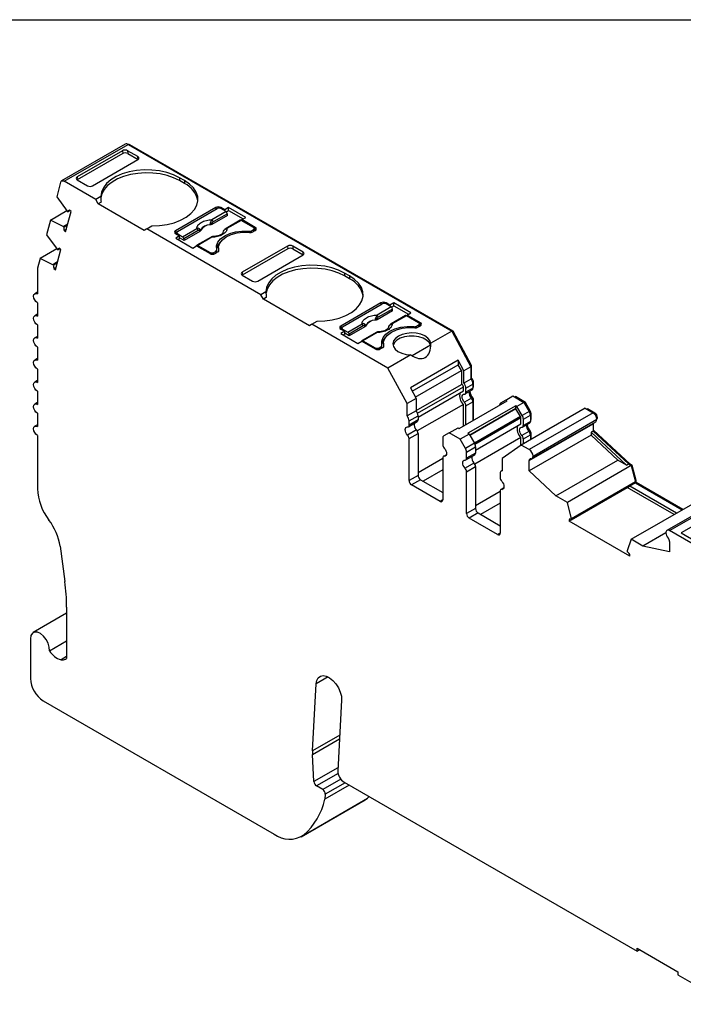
# Model space of a CAD drawing. Header units: millimetres. Extents: x 6 to 273, y 6 to 210.
# Tile 5 of 6: x 195 to 232, y 155 to 210. Entities that reach past the tile are written whole.
import ezdxf

# ---------------------------------------------------------------- set-up
doc = ezdxf.new("R2010")
doc.units = ezdxf.units.MM
doc.linetypes.add('SLD-Solid', pattern=[0])
doc.layers.add('TEXT', color=140, linetype='SLD-Solid', lineweight=25)

msp = doc.modelspace()

# ---------------------------------------------------------------- linework, layer by layer
for p, q in [((201.042, 202.659), (197.507, 200.618)), ((197.657, 200.603), (201.192, 202.644)), ((201.192, 202.644), (219.125, 192.291)), ((201.263, 202.603), (201.299, 202.624)), ((219.2, 192.289), (201.299, 202.624)), ((200.883, 202.292), (198.373, 200.843)), ((200.895, 202.135), (198.373, 200.679)), ((200.883, 202.292), (200.895, 202.135)), ((201.738, 201.962), (201.166, 202.292)), ((201.166, 202.292), (201.178, 202.136)), ((201.178, 202.136), (201.749, 201.806)), ((201.75, 201.806), (201.738, 201.962)), ((199.228, 200.35), (201.737, 201.798)), ((198.373, 200.843), (198.362, 200.686)), ((204.319, 200.635), (204.036, 200.798)), ((204.036, 200.798), (204.036, 200.635)), ((197.452, 200.54), (197.239, 199.744)), ((199.404, 199.594), (197.657, 200.603)), ((198.373, 200.679), (198.945, 200.349)), ((204.319, 200.472), (204.036, 200.635)), ((204.319, 200.635), (204.319, 200.472)), ((197.239, 199.744), (197.825, 198.949)), ((199.683, 199.755), (199.404, 199.594)), ((199.546, 199.349), (199.404, 199.594)), ((199.697, 199.437), (199.546, 199.349)), ((202.091, 197.88), (199.546, 199.349)), ((206.051, 199.145), (203.824, 197.859)), ((206.051, 199.145), (206.051, 199.043)), ((206.553, 199.019), (206.334, 199.145)), ((206.334, 199.145), (206.334, 199.084)), ((206.765, 199.141), (206.553, 199.019)), ((207.713, 198.594), (206.765, 199.141)), ((206.765, 198.978), (206.765, 199.141)), ((196.891, 198.445), (197.806, 198.974)), ((197.737, 197.801), (198.039, 198.928)), ((197.825, 198.949), (197.866, 198.912)), ((197.866, 198.912), (197.982, 198.979)), ((198.039, 198.928), (197.955, 199.002)), ((203.93, 197.819), (206.122, 199.084)), ((206.623, 198.917), (205.835, 198.463)), ((206.7, 198.709), (205.835, 198.21)), ((206.693, 198.802), (205.906, 198.348)), ((206.623, 198.917), (206.334, 199.084)), ((206.553, 198.957), (206.553, 199.019)), ((206.639, 198.905), (206.765, 198.978)), ((206.7, 198.709), (206.693, 198.802)), ((206.765, 198.978), (207.571, 198.512)), ((207.501, 198.472), (207.713, 198.594)), ((196.891, 198.445), (196.671, 197.626)), ((197.596, 198.095), (196.891, 198.445)), ((197.596, 198.095), (197.856, 198.246)), ((197.637, 198.059), (197.596, 198.095)), ((197.637, 198.059), (197.837, 198.174)), ((202.233, 197.961), (202.511, 198.122)), ((205.728, 198.193), (205.729, 198.178)), ((205.831, 198.275), (205.835, 198.21)), ((207.409, 198.439), (206.622, 197.985)), ((207.459, 198.434), (206.672, 197.98)), ((208.137, 198.043), (207.459, 198.434)), ((208.243, 198.043), (207.501, 198.472)), ((207.501, 198.41), (207.501, 198.472)), ((208.243, 197.88), (208.243, 198.043)), ((196.671, 197.626), (197.258, 196.832)), ((197.776, 197.947), (197.653, 197.876)), ((197.653, 197.876), (197.737, 197.801)), ((202.233, 197.961), (202.091, 197.88)), ((208.554, 194.312), (202.233, 197.961)), ((203.824, 197.859), (203.824, 197.696)), ((203.886, 197.732), (203.824, 197.696)), ((203.824, 197.696), (204.043, 197.57)), ((204.043, 197.57), (203.831, 197.447)), ((203.886, 197.757), (203.886, 197.66)), ((203.93, 197.696), (204.218, 197.529)), ((203.93, 197.635), (203.93, 197.696)), ((204.043, 197.406), (204.043, 197.57)), ((204.296, 197.322), (204.043, 197.467)), ((204.218, 197.529), (205.006, 197.984)), ((205.076, 197.869), (204.289, 197.414)), ((205.161, 197.821), (204.296, 197.322)), ((205.792, 197.506), (205.005, 197.051)), ((205.842, 197.501), (205.055, 197.046)), ((205.161, 197.821), (205.155, 197.884)), ((205.216, 197.882), (205.215, 197.897)), ((207.861, 197.827), (207.861, 197.771)), ((208.031, 197.859), (208.137, 197.921)), ((208.031, 197.772), (208.031, 197.859)), ((208.101, 197.798), (208.243, 197.88)), ((208.137, 197.921), (208.137, 197.819)), ((208.181, 197.844), (208.181, 197.982)), ((208.181, 197.916), (208.243, 197.88)), ((203.831, 197.447), (204.778, 196.9)), ((204.043, 197.406), (203.972, 197.365)), ((204.289, 197.414), (204.296, 197.322)), ((204.778, 196.9), (204.99, 197.023)), ((204.99, 197.023), (205.733, 196.594)), ((205.055, 197.046), (205.733, 196.655)), ((210.033, 197.009), (207.523, 195.561)), ((210.033, 197.009), (210.045, 196.853)), ((210.888, 196.68), (210.316, 197.01)), ((210.316, 197.01), (210.328, 196.854)), ((197.24, 196.856), (196.325, 196.328)), ((197.17, 195.684), (197.472, 196.811)), ((197.258, 196.832), (197.299, 196.795)), ((197.299, 196.795), (197.414, 196.862)), ((197.472, 196.811), (197.388, 196.885)), ((205.733, 196.655), (205.733, 196.594)), ((205.945, 196.655), (206.051, 196.716)), ((205.945, 196.568), (205.945, 196.655)), ((206.016, 196.594), (206.157, 196.676)), ((206.051, 196.716), (206.051, 196.614)), ((206.11, 196.648), (206.11, 196.798)), ((206.195, 196.91), (206.195, 196.747)), ((206.195, 196.747), (206.197, 196.708)), ((206.213, 196.739), (206.213, 196.775)), ((210.045, 196.853), (207.523, 195.397)), ((208.378, 195.068), (210.887, 196.516)), ((210.328, 196.854), (210.899, 196.524)), ((210.9, 196.524), (210.888, 196.68)), ((196.325, 196.328), (196.178, 195.78)), ((197.029, 195.978), (196.325, 196.328)), ((197.289, 196.128), (197.029, 195.978)), ((197.07, 195.942), (197.029, 195.978)), ((197.27, 196.057), (197.07, 195.942)), ((197.209, 195.83), (197.086, 195.759)), ((196.171, 195.721), (196.171, 194.357)), ((197.086, 195.759), (197.17, 195.684)), ((207.523, 195.561), (207.512, 195.404)), ((207.523, 195.397), (208.095, 195.067)), ((213.469, 195.353), (213.186, 195.516)), ((213.186, 195.516), (213.186, 195.353)), ((213.469, 195.19), (213.186, 195.353)), ((213.469, 195.353), (213.469, 195.19)), ((196.171, 194.458), (196.021, 194.371)), ((208.833, 194.473), (208.554, 194.312)), ((208.696, 194.067), (208.554, 194.312)), ((196.171, 193.867), (196.171, 193.132)), ((208.847, 194.155), (208.696, 194.067)), ((211.241, 192.598), (208.696, 194.067)), ((215.201, 193.863), (212.974, 192.577)), ((213.08, 192.536), (215.272, 193.802)), ((215.201, 193.863), (215.201, 193.761)), ((215.703, 193.737), (215.484, 193.863)), ((215.484, 193.863), (215.484, 193.802)), ((215.773, 193.635), (215.484, 193.802)), ((215.915, 193.859), (215.703, 193.737)), ((215.703, 193.675), (215.703, 193.737)), ((215.789, 193.623), (215.915, 193.696)), ((216.863, 193.312), (215.915, 193.859)), ((215.915, 193.696), (215.915, 193.859)), ((215.915, 193.696), (216.721, 193.23)), ((196.171, 193.233), (196.021, 193.147)), ((215.773, 193.635), (214.985, 193.181)), ((215.85, 193.427), (214.985, 192.928)), ((215.843, 193.52), (215.056, 193.065)), ((216.559, 193.157), (215.772, 192.703)), ((216.609, 193.152), (215.822, 192.698)), ((215.85, 193.427), (215.843, 193.52)), ((217.287, 192.761), (216.609, 193.152)), ((216.651, 193.19), (216.863, 193.312)), ((217.393, 192.761), (216.651, 193.19)), ((216.651, 193.128), (216.651, 193.19)), ((196.171, 192.642), (196.171, 191.907)), ((211.383, 192.679), (211.241, 192.598)), ((211.383, 192.679), (211.661, 192.84)), ((215.59, 190.25), (211.383, 192.679)), ((212.974, 192.577), (212.974, 192.414)), ((213.368, 192.247), (214.156, 192.702)), ((214.226, 192.586), (213.439, 192.132)), ((214.311, 192.539), (214.305, 192.602)), ((214.366, 192.6), (214.365, 192.615)), ((214.878, 192.911), (214.878, 192.896)), ((214.981, 192.993), (214.985, 192.928)), ((217.181, 192.577), (217.287, 192.638)), ((217.181, 192.49), (217.181, 192.577)), ((217.251, 192.516), (217.393, 192.598)), ((217.287, 192.638), (217.287, 192.536)), ((217.331, 192.562), (217.331, 192.7)), ((217.331, 192.633), (217.393, 192.598)), ((217.393, 192.598), (217.393, 192.761)), ((196.171, 192.008), (196.021, 191.922)), ((213.036, 192.45), (212.974, 192.414)), ((212.974, 192.414), (213.193, 192.287)), ((213.193, 192.287), (212.981, 192.165)), ((212.981, 192.165), (213.928, 191.618)), ((213.036, 192.475), (213.036, 192.378)), ((213.08, 192.414), (213.368, 192.247)), ((213.08, 192.353), (213.08, 192.414)), ((213.193, 192.124), (213.122, 192.083)), ((213.193, 192.124), (213.193, 192.287)), ((213.446, 192.039), (213.193, 192.185)), ((213.439, 192.132), (213.446, 192.039)), ((214.311, 192.539), (213.446, 192.039)), ((214.942, 192.224), (214.155, 191.769)), ((214.992, 192.219), (214.205, 191.764)), ((217.011, 192.545), (217.011, 192.489)), ((219.125, 192.291), (217.964, 191.621)), ((219.125, 192.291), (220.187, 190.322)), ((219.144, 192.257), (219.2, 192.289)), ((220.222, 190.393), (219.2, 192.289)), ((213.928, 191.618), (214.14, 191.74)), ((214.14, 191.74), (214.883, 191.312)), ((214.205, 191.764), (214.883, 191.373)), ((215.26, 191.366), (215.26, 191.516)), ((215.345, 191.628), (215.345, 191.465)), ((215.345, 191.465), (215.347, 191.426)), ((215.363, 191.457), (215.363, 191.493)), ((217.952, 191.523), (216.93, 190.934)), ((196.171, 191.417), (196.171, 190.682)), ((214.883, 191.373), (214.883, 191.312)), ((215.095, 191.373), (215.201, 191.434)), ((215.095, 191.285), (215.095, 191.373)), ((215.166, 191.312), (215.307, 191.394)), ((215.201, 191.434), (215.201, 191.332)), ((216.857, 190.982), (215.59, 190.25)), ((196.171, 190.784), (196.021, 190.697)), ((219.484, 190.681), (216.832, 189.15)), ((216.932, 188.964), (219.484, 190.437)), ((219.798, 190.098), (219.484, 190.681)), ((219.484, 190.681), (219.484, 190.437)), ((219.657, 190.117), (219.484, 190.437)), ((220.166, 190.361), (220.222, 190.393)), ((220.222, 189.684), (220.222, 190.393)), ((196.171, 190.192), (196.171, 189.457)), ((216.652, 188.281), (215.59, 190.25)), ((217.105, 188.644), (219.657, 190.117)), ((219.657, 190.117), (219.657, 189.347)), ((220.187, 190.322), (219.798, 190.098)), ((219.798, 189.413), (219.798, 190.098)), ((220.187, 190.322), (220.187, 189.637)), ((196.171, 189.559), (196.021, 189.472)), ((217.147, 187.898), (219.657, 189.347)), ((220.187, 189.637), (219.798, 189.413)), ((219.908, 189.134), (220.297, 189.359)), ((220.187, 189.663), (220.222, 189.684)), ((220.288, 189.435), (220.333, 189.461)), ((220.297, 189.359), (220.297, 189.131)), ((220.333, 189.233), (220.333, 189.461)), ((196.171, 188.968), (196.171, 188.233)), ((216.832, 189.15), (217.147, 188.567)), ((217.226, 187.749), (219.767, 189.216)), ((217.257, 187.539), (219.767, 188.988)), ((219.767, 188.988), (219.767, 189.216)), ((219.867, 188.815), (220.256, 189.04)), ((219.908, 188.907), (219.908, 189.134)), ((220.297, 189.131), (219.908, 188.907)), ((220.297, 189.213), (220.333, 189.233)), ((220.297, 189.179), (220.312, 189.188)), ((196.171, 188.334), (196.021, 188.248)), ((217.147, 188.567), (216.652, 188.281)), ((216.652, 187.596), (216.652, 188.281)), ((217.147, 188.567), (217.147, 187.882)), ((219.767, 188.24), (217.215, 186.767)), ((219.543, 186.907), (222.194, 188.438)), ((219.767, 187.036), (219.767, 188.24)), ((220.212, 188.582), (219.823, 188.357)), ((219.908, 188.158), (220.297, 188.383)), ((220.29, 188.584), (220.236, 188.553)), ((220.285, 188.457), (220.333, 188.485)), ((220.297, 188.383), (220.297, 187.343)), ((220.333, 187.363), (220.333, 188.485)), ((222.124, 188.479), (221.832, 188.31)), ((222.124, 188.479), (222.512, 188.703)), ((222.194, 188.438), (222.124, 188.479)), ((222.512, 188.703), (223.126, 188.349)), ((222.612, 188.645), (222.648, 188.666)), ((223.202, 188.346), (222.648, 188.666)), ((223.126, 188.349), (222.737, 188.125)), ((223.126, 188.349), (223.417, 187.844)), ((223.146, 188.313), (223.202, 188.346)), ((223.473, 187.877), (223.202, 188.346)), ((196.171, 187.743), (196.171, 187.008)), ((217.147, 187.882), (216.652, 187.596)), ((219.908, 187.118), (219.908, 188.158)), ((222.666, 188.165), (220.014, 186.635)), ((222.666, 188.002), (220.12, 186.533)), ((222.678, 187.995), (220.126, 186.522)), ((222.666, 188.002), (222.666, 188.165)), ((222.737, 188.125), (222.666, 188.165)), ((222.678, 187.995), (222.666, 188.002)), ((222.928, 187.562), (222.678, 187.995)), ((223.028, 187.62), (222.737, 188.125)), ((226.513, 188.027), (222.977, 185.986)), ((223.417, 187.844), (223.028, 187.62)), ((226.951, 187.774), (223.416, 185.733)), ((223.417, 187.844), (223.473, 187.877)), ((223.47, 187.712), (223.515, 187.737)), ((223.515, 187.396), (223.515, 187.737)), ((226.513, 188.027), (226.951, 187.774)), ((226.615, 187.968), (226.65, 187.988)), ((227.057, 187.753), (226.65, 187.988)), ((227.013, 187.728), (227.057, 187.753)), ((196.171, 187.109), (196.021, 187.023)), ((216.72, 186.999), (217.215, 187.284)), ((216.762, 187.318), (217.257, 187.604)), ((217.257, 187.376), (216.762, 187.09)), ((216.762, 187.09), (216.762, 187.318)), ((217.257, 187.604), (217.257, 187.376)), ((222.928, 187.562), (220.376, 186.089)), ((222.949, 187.492), (220.408, 186.025)), ((220.439, 185.702), (222.949, 187.152)), ((222.949, 187.152), (222.949, 187.492)), ((223.049, 186.978), (223.438, 187.203)), ((223.09, 187.411), (223.479, 187.635)), ((223.09, 187.07), (223.09, 187.411)), ((223.479, 187.294), (223.09, 187.07)), ((223.416, 185.123), (226.951, 187.164)), ((223.479, 187.635), (223.479, 187.294)), ((223.479, 187.376), (223.515, 187.396)), ((223.479, 187.342), (223.494, 187.351)), ((223.565, 185.238), (227.101, 187.279)), ((223.628, 185.37), (227.163, 187.411)), ((226.951, 187.164), (226.951, 186.763)), ((226.986, 186.804), (226.986, 187.213)), ((227.153, 187.487), (227.198, 187.513)), ((217.172, 186.826), (216.677, 186.541)), ((216.762, 186.342), (217.257, 186.628)), ((217.257, 186.628), (217.257, 184.307)), ((218.977, 186.662), (218.685, 186.494)), ((218.977, 186.662), (219.472, 186.948)), ((219.59, 186.308), (218.977, 186.662)), ((219.472, 186.948), (219.543, 186.907)), ((220.085, 186.594), (219.59, 186.308)), ((220.014, 186.635), (220.085, 186.594)), ((220.085, 186.594), (220.376, 186.089)), ((223.394, 186.745), (223.005, 186.52)), ((223.472, 186.747), (223.418, 186.716)), ((223.467, 186.62), (223.515, 186.648)), ((223.515, 186.296), (223.515, 186.648)), ((226.951, 186.763), (226.845, 186.702)), ((226.845, 186.702), (226.845, 186.531)), ((226.845, 186.702), (228.806, 184.875)), ((226.951, 186.784), (226.986, 186.804)), ((226.951, 186.763), (228.912, 184.936)), ((229.008, 184.922), (226.986, 186.804)), ((196.171, 186.518), (196.171, 183.566)), ((216.762, 184.022), (216.762, 186.342)), ((218.623, 186.356), (218.623, 186.016)), ((219.882, 185.803), (219.59, 186.308)), ((220.376, 186.089), (219.882, 185.803)), ((222.949, 186.403), (220.397, 184.93)), ((222.949, 185.966), (222.949, 186.403)), ((223.09, 186.321), (223.479, 186.546)), ((223.09, 186.051), (223.09, 186.321)), ((226.845, 186.531), (223.416, 184.551)), ((223.479, 186.546), (223.479, 186.276)), ((228.324, 185.154), (226.845, 186.531)), ((219.944, 185.594), (220.439, 185.88)), ((219.944, 185.253), (219.944, 185.594)), ((220.439, 185.539), (219.944, 185.253)), ((220.439, 185.88), (220.439, 185.539)), ((222.977, 185.986), (221.915, 185.243)), ((223.416, 185.733), (222.977, 185.986)), ((217.257, 184.471), (218.623, 185.26)), ((218.623, 185.267), (218.623, 182.947)), ((218.826, 185.452), (218.665, 185.359)), ((218.708, 185.368), (218.818, 185.431)), ((220.354, 184.989), (219.859, 184.704)), ((219.902, 185.162), (220.397, 185.448)), ((221.915, 185.243), (221.915, 184.557)), ((223.416, 184.551), (223.416, 185.123)), ((224.894, 183.174), (228.324, 185.154)), ((228.806, 184.875), (228.324, 185.154)), ((228.806, 184.875), (228.912, 184.936)), ((228.912, 184.936), (229.072, 184.844)), ((228.973, 184.902), (229.008, 184.922)), ((229.128, 184.853), (229.008, 184.922)), ((218.623, 184.606), (217.539, 183.981)), ((219.944, 184.505), (220.439, 184.791)), ((219.944, 182.185), (219.944, 184.505)), ((220.439, 184.791), (220.439, 182.47)), ((221.805, 184.406), (221.805, 184.179)), ((221.915, 184.571), (221.867, 184.544)), ((224.894, 183.174), (223.416, 184.551)), ((229.072, 184.844), (225.536, 182.803)), ((229.072, 184.844), (229.302, 183.941)), ((229.077, 184.824), (229.128, 184.853)), ((229.337, 184.03), (229.128, 184.853)), ((217.257, 184.307), (216.762, 184.022)), ((217.398, 184.062), (216.903, 183.777)), ((217.398, 184.062), (218.623, 183.355)), ((229.302, 183.941), (225.766, 181.9)), ((229.302, 183.892), (228.983, 183.708)), ((229.287, 184.001), (229.337, 184.03)), ((229.302, 183.941), (229.302, 183.892)), ((229.302, 183.892), (229.337, 183.912)), ((229.302, 183.892), (231.897, 182.394)), ((229.337, 183.912), (229.337, 184.03)), ((231.932, 182.414), (229.337, 183.912)), ((218.482, 182.865), (216.903, 183.777)), ((220.439, 182.634), (221.805, 183.423)), ((221.805, 183.43), (221.805, 181.11)), ((222.008, 183.615), (221.847, 183.522)), ((221.89, 183.531), (222, 183.594)), ((225.766, 181.851), (228.983, 183.708)), ((231.437, 182.129), (228.842, 183.627)), ((231.578, 182.21), (228.983, 183.708)), ((234.579, 183.298), (231.044, 181.257)), ((231.194, 181.243), (234.729, 183.284)), ((218.623, 182.947), (218.482, 182.865)), ((221.805, 182.769), (220.721, 182.144)), ((225.536, 182.803), (224.894, 183.174)), ((225.766, 181.9), (225.536, 182.803)), ((229.071, 180.763), (232.607, 182.804)), ((234.8, 182.835), (231.83, 181.12)), ((220.439, 182.47), (219.944, 182.185)), ((220.58, 182.225), (220.085, 181.94)), ((220.58, 182.225), (221.805, 181.518)), ((221.664, 181.028), (220.085, 181.94)), ((225.625, 181.87), (225.625, 181.769)), ((225.766, 181.851), (225.625, 181.769)), ((228.983, 179.831), (225.625, 181.769)), ((225.766, 181.851), (225.766, 181.9)), ((221.805, 181.11), (221.664, 181.028)), ((230.982, 181.124), (229.714, 180.392)), ((245.063, 173.236), (231.194, 181.243)), ((231.83, 181.12), (240.81, 175.936)), ((229.071, 180.763), (228.841, 180.125)), ((229.714, 180.392), (229.071, 180.763)), ((231.194, 180.633), (231.194, 180.061)), ((197.429, 180.38), (197.693, 178.426)), ((228.841, 180.125), (228.841, 180.076)), ((231.194, 180.061), (229.714, 180.392)), ((228.983, 179.831), (228.983, 179.932)), ((197.791, 177.01), (197.791, 174.168)), ((197.791, 176.664), (195.939, 175.595)), ((195.784, 175.251), (195.784, 173.046)), ((196.842, 174.585), (197.791, 175.133)), ((197.791, 174.267), (197.485, 174.09)), ((212.276, 173.142), (211.613, 172.759)), ((211.413, 169.051), (211.613, 172.759)), ((213.024, 171.846), (212.814, 167.945)), ((196.491, 171.822), (209.286, 164.435)), ((212.921, 169.921), (211.413, 169.051)), ((211.413, 168.85), (212.909, 169.714)), ((211.493, 167.34), (211.413, 168.85)), ((212.823, 168.108), (211.493, 167.34)), ((212.828, 167.795), (211.634, 167.106)), ((212.977, 167.482), (211.98, 166.906)), ((211.98, 166.906), (211.634, 167.106)), ((213.45, 167.145), (212.091, 166.361)), ((213.22, 167.278), (212.12, 166.643)), ((213.167, 167.308), (229.389, 157.943)), ((210.923, 164.382), (214.458, 166.423)), ((212.12, 166.643), (212.091, 166.361)), ((214.321, 166.328), (214.458, 166.423)), ((214.458, 166.423), (214.555, 166.507)), ((210.786, 164.287), (214.321, 166.328)), ((229.389, 158.107), (231.652, 156.801)), ((229.389, 157.943), (229.389, 158.107)), ((229.389, 157.943), (229.531, 158.025)), ((231.652, 156.801), (231.652, 156.637)), ((231.652, 156.637), (234.483, 155.003))]:
    msp.add_line(p, q)
at = {"flags": 128}
for points in [[(204.036, 200.798), (203.708, 200.958), (203.338, 201.084), (202.938, 201.172), (202.517, 201.22), (202.088, 201.227), (201.663, 201.192), (201.255, 201.117), (200.874, 201.003), (200.531, 200.854), (200.237, 200.674), (199.999, 200.468), (199.824, 200.242), (199.718, 200.002), (199.683, 199.755)], [(204.036, 200.635), (203.717, 200.791), (203.358, 200.915), (202.968, 201.004), (202.559, 201.054), (202.142, 201.065), (201.726, 201.037), (201.324, 200.97), (200.947, 200.866), (200.604, 200.727), (200.305, 200.558), (200.058, 200.363), (199.87, 200.148), (199.745, 199.917), (199.687, 199.678), (199.684, 199.649)], [(197.452, 200.54), (197.464, 200.571), (197.481, 200.596), (197.502, 200.615), (197.528, 200.627), (197.557, 200.632), (197.589, 200.629), (197.622, 200.62), (197.657, 200.603)], [(202.511, 198.122), (202.939, 198.143), (203.354, 198.204), (203.746, 198.305), (204.103, 198.442), (204.415, 198.612), (204.673, 198.81), (204.871, 199.03), (205.001, 199.266), (205.061, 199.511), (205.05, 199.758), (204.966, 200.001), (204.813, 200.233), (204.595, 200.446), (204.319, 200.635)], [(206.108, 196.814), (206.098, 197.021), (206.172, 197.224), (206.323, 197.411), (206.546, 197.574), (206.827, 197.702), (207.152, 197.79), (207.503, 197.832), (207.861, 197.827)], [(206.213, 196.775), (206.2, 196.979), (206.269, 197.178), (206.416, 197.363), (206.634, 197.523), (206.911, 197.649), (207.231, 197.734), (207.577, 197.774), (207.929, 197.766)], [(204.986, 197.02), (204.987, 197.026), (204.992, 197.037), (204.999, 197.046), (205.007, 197.052), (205.018, 197.056), (205.03, 197.056), (205.042, 197.052), (205.055, 197.046)], [(206.293, 197.219), (206.172, 197.061), (206.098, 196.859)], [(213.186, 195.516), (212.858, 195.676), (212.488, 195.802), (212.088, 195.89), (211.667, 195.938), (211.238, 195.945), (210.813, 195.91), (210.405, 195.835), (210.024, 195.721), (209.681, 195.572), (209.387, 195.392), (209.149, 195.186), (208.974, 194.959), (208.868, 194.72), (208.833, 194.473)], [(213.186, 195.353), (212.867, 195.509), (212.508, 195.633), (212.118, 195.722), (211.709, 195.772), (211.292, 195.783), (210.876, 195.755), (210.474, 195.688), (210.097, 195.583), (209.754, 195.445), (209.455, 195.276), (209.208, 195.081), (209.02, 194.866), (208.895, 194.635), (208.837, 194.396), (208.834, 194.367)], [(211.661, 192.84), (212.089, 192.86), (212.504, 192.922), (212.896, 193.023), (213.253, 193.16), (213.565, 193.33), (213.823, 193.528), (214.02, 193.748), (214.151, 193.983), (214.211, 194.229), (214.2, 194.476), (214.116, 194.719), (213.963, 194.95), (213.745, 195.164), (213.469, 195.353)], [(196.171, 193.867), (196.09, 193.932), (196.021, 194.025), (195.975, 194.131), (195.959, 194.234), (195.975, 194.318), (196.021, 194.371), (196.09, 194.385), (196.171, 194.357)], [(196.171, 192.642), (196.09, 192.707), (196.021, 192.8), (195.975, 192.906), (195.959, 193.009), (195.975, 193.094), (196.021, 193.147), (196.09, 193.16), (196.171, 193.132)], [(215.258, 191.532), (215.248, 191.739), (215.321, 191.942), (215.473, 192.129), (215.696, 192.291), (215.977, 192.42), (216.302, 192.508), (216.653, 192.55), (217.011, 192.545)], [(215.363, 191.493), (215.35, 191.696), (215.419, 191.896), (215.566, 192.081), (215.784, 192.24), (216.061, 192.366), (216.381, 192.452), (216.727, 192.491), (217.079, 192.483)], [(217.964, 191.621), (217.915, 191.773), (217.801, 191.913), (217.63, 192.032), (217.412, 192.121), (217.162, 192.177), (216.896, 192.193), (216.631, 192.171), (216.385, 192.11), (216.173, 192.016), (216.01, 191.894), (215.905, 191.751), (215.866, 191.599), (215.895, 191.445), (215.991, 191.301), (216.146, 191.175), (216.352, 191.076), (216.594, 191.01), (216.857, 190.982)], [(217.952, 191.523), (217.874, 191.672), (217.732, 191.805), (217.537, 191.913), (217.3, 191.988), (217.039, 192.026), (216.768, 192.024), (216.508, 191.983), (216.275, 191.904), (216.084, 191.794), (215.948, 191.659), (215.876, 191.509), (215.875, 191.506)], [(196.171, 191.417), (196.09, 191.483), (196.021, 191.575), (195.975, 191.681), (195.959, 191.785), (195.975, 191.869), (196.021, 191.922), (196.09, 191.935), (196.171, 191.907)], [(214.136, 191.738), (214.137, 191.744), (214.142, 191.755), (214.149, 191.764), (214.157, 191.77), (214.168, 191.773), (214.179, 191.773), (214.192, 191.77), (214.205, 191.764)], [(215.443, 191.936), (215.321, 191.778), (215.248, 191.577)], [(196.171, 190.192), (196.09, 190.258), (196.021, 190.351), (195.975, 190.457), (195.959, 190.56), (195.975, 190.644), (196.021, 190.697), (196.09, 190.711), (196.171, 190.682)], [(196.171, 188.968), (196.09, 189.033), (196.021, 189.126), (195.975, 189.232), (195.959, 189.335), (195.975, 189.419), (196.021, 189.472), (196.09, 189.486), (196.171, 189.457)], [(219.823, 188.357), (219.771, 188.424), (219.731, 188.501), (219.705, 188.58), (219.696, 188.655), (219.705, 188.72), (219.731, 188.769), (219.771, 188.799), (219.823, 188.806)], [(196.171, 187.743), (196.09, 187.808), (196.021, 187.901), (195.975, 188.007), (195.959, 188.11), (195.975, 188.195), (196.021, 188.248), (196.09, 188.261), (196.171, 188.233)], [(226.954, 187.194), (226.953, 187.187), (226.951, 187.164)], [(196.171, 186.518), (196.09, 186.583), (196.021, 186.676), (195.975, 186.782), (195.959, 186.885), (195.975, 186.97), (196.021, 187.023), (196.09, 187.036), (196.171, 187.008)], [(216.677, 186.541), (216.625, 186.608), (216.584, 186.684), (216.558, 186.763), (216.55, 186.839), (216.558, 186.903), (216.584, 186.953), (216.625, 186.982), (216.677, 186.99)], [(223.005, 186.52), (222.953, 186.588), (222.913, 186.664), (222.887, 186.743), (222.878, 186.818), (222.887, 186.883), (222.913, 186.932), (222.953, 186.962), (223.005, 186.969)], [(218.708, 185.817), (218.76, 185.749), (218.801, 185.673), (218.827, 185.594), (218.835, 185.519), (218.827, 185.454), (218.801, 185.405), (218.76, 185.375), (218.708, 185.368)], [(219.859, 184.704), (219.807, 184.771), (219.766, 184.847), (219.74, 184.927), (219.732, 185.002), (219.74, 185.067), (219.766, 185.116), (219.807, 185.145), (219.859, 185.153)], [(221.89, 183.98), (221.942, 183.913), (221.983, 183.836), (222.009, 183.757), (222.017, 183.682), (222.009, 183.617), (221.983, 183.568), (221.942, 183.538), (221.89, 183.531)], [(196.842, 174.585), (196.83, 174.789), (196.764, 175.009), (196.652, 175.222), (196.505, 175.406), (196.338, 175.543), (196.169, 175.618), (196.014, 175.623), (195.891, 175.558), (195.811, 175.43), (195.784, 175.251)], [(211.613, 172.759), (211.648, 172.948), (211.729, 173.093), (211.849, 173.184), (212.002, 173.216), (212.177, 173.184), (212.361, 173.093), (212.542, 172.948), (212.708, 172.759), (212.848, 172.539), (212.951, 172.302), (213.011, 172.066), (213.024, 171.846)]]:
    msp.add_lwpolyline(points, dxfattribs=at)
for centre, radius, start, end in [((201.104, 202.52), 0.152, 54.6724, 114.0171), ((201.239, 202.541), 0.102, 54.3468, 109.6072), ((203.757, 199.27), 1.327, 10.5524, 64.9631), ((206.192, 198.872), 0.307, 62.6096, 117.3904), ((206.228, 198.879), 0.231, 62.6097, 117.3903), ((198.033, 198.837), 0.183, 115.1262, 155.5999), ((206.538, 198.787), 0.155, 5.689, 57.1991), ((198.178, 198.013), 0.543, 175.1886, 194.6786), ((205.716, 197.62), 0.573, 88.8448, 151.1498), ((205.717, 197.607), 0.571, 88.8136, 151.181), ((205.509, 197.892), 0.5, 49.8822, 58.7426), ((205.751, 198.332), 0.155, 5.689, 57.1991), ((207.43, 198.396), 0.0484, 53.1025, 115.5871), ((208.114, 197.982), 0.0655, 290.7834, 69.2166), ((208.212, 197.961), 0.0873, 290.7834, 69.2166), ((203.855, 197.778), 0.0873, 110.7835, 249.2164), ((203.953, 197.757), 0.0655, 110.7834, 249.2166), ((204.134, 197.399), 0.155, 5.689, 57.1991), ((204.921, 197.853), 0.155, 5.689, 57.1991), ((205.046, 197.931), 0.118, 336.668, 18.1748), ((205.813, 197.461), 0.0498, 54.0182, 114.6714), ((206.515, 197.881), 0.00686, 52.5203, 103.5056), ((206.643, 197.94), 0.0497, 54.016, 114.6959), ((207.892, 198.125), 0.3, 264.1493, 297.6352), ((207.962, 198.065), 0.301, 263.6693, 297.5976), ((197.466, 196.719), 0.183, 115.1262, 155.5999), ((205.839, 196.86), 0.231, 242.6097, 297.3903), ((205.874, 196.867), 0.307, 242.6097, 297.3903), ((206.016, 196.802), 0.0925, 292.3205, 7.6741), ((206.123, 196.761), 0.0919, 292.1145, 9.0942), ((197.611, 195.896), 0.543, 175.1886, 194.6786), ((196.401, 195.723), 0.23, 165.5734, 180.5104), ((212.907, 193.987), 1.327, 10.5524, 64.9631), ((215.342, 193.59), 0.307, 62.6096, 117.3904), ((215.378, 193.597), 0.231, 62.6097, 117.3903), ((214.901, 193.05), 0.155, 5.689, 57.1991), ((215.688, 193.505), 0.155, 5.689, 57.1991), ((216.58, 193.113), 0.0484, 53.1025, 115.5871), ((213.005, 192.496), 0.0873, 110.7835, 249.2164), ((214.071, 192.571), 0.155, 5.689, 57.1991), ((214.196, 192.649), 0.118, 336.668, 18.1748), ((214.866, 192.338), 0.573, 88.8448, 151.1498), ((214.867, 192.325), 0.571, 88.8136, 151.181), ((214.659, 192.61), 0.5, 49.8822, 58.7426), ((215.665, 192.599), 0.00686, 52.5203, 103.5056), ((215.793, 192.657), 0.0497, 54.016, 114.6959), ((217.042, 192.843), 0.3, 264.1493, 297.6352), ((217.264, 192.7), 0.0655, 290.7834, 69.2166), ((217.362, 192.679), 0.0873, 290.7834, 69.2166), ((213.103, 192.475), 0.0655, 110.7834, 249.2166), ((213.284, 192.117), 0.155, 5.689, 57.1991), ((214.963, 192.178), 0.0498, 54.0182, 114.6714), ((217.112, 192.783), 0.301, 263.6693, 297.5976), ((215.166, 191.52), 0.0925, 292.3205, 7.6741), ((215.273, 191.479), 0.0919, 292.1145, 9.0942), ((214.989, 191.578), 0.231, 242.6097, 297.3903), ((215.024, 191.585), 0.307, 242.6097, 297.3903), ((219.639, 189.221), 0.128, 357.891, 82.031), ((219.447, 189.113), 0.462, 2.6816, 40.481), ((219.836, 189.337), 0.462, 2.6816, 40.481), ((220.02, 189.445), 0.313, 2.9317, 49.656), ((220.191, 188.708), 0.631, 163.8912, 227.8164), ((219.824, 188.891), 0.0853, 269.3919, 10.3655), ((220.482, 188.87), 0.395, 168.7921, 226.9559), ((220.749, 189.017), 0.631, 184.995, 223.2821), ((220.198, 189.121), 0.0995, 305.3053, 6.0068), ((220.283, 189.228), 0.0497, 305.3056, 6.0066), ((219.597, 188.143), 0.311, 2.8262, 43.4312), ((219.986, 188.368), 0.311, 2.8262, 43.4312), ((220.177, 188.477), 0.156, 2.8262, 43.4312), ((221.915, 188.192), 0.144, 125.0293, 179.621), ((216.795, 187.582), 0.462, 2.6816, 40.481), ((223.047, 187.62), 0.433, 1.9565, 31.1437), ((223.226, 187.727), 0.289, 1.9565, 31.1437), ((226.702, 187.385), 0.462, 3.3119, 57.3418), ((226.89, 187.494), 0.309, 3.6632, 57.3174), ((216.3, 187.296), 0.462, 2.6816, 40.481), ((217.441, 187.115), 0.395, 168.7921, 226.9559), ((217.158, 187.366), 0.0995, 305.3053, 6.0068), ((222.805, 187.487), 0.144, 1.9565, 31.1437), ((222.658, 187.396), 0.433, 1.9565, 31.1437), ((223.664, 187.033), 0.395, 168.7921, 226.9559), ((223.931, 187.18), 0.631, 184.995, 223.2821), ((223.38, 187.284), 0.0995, 305.3055, 6.0066), ((223.465, 187.391), 0.0497, 305.3055, 6.0066), ((227.017, 187.399), 0.147, 304.9756, 4.8118), ((227.095, 187.508), 0.103, 310.3812, 2.7014), ((216.678, 187.075), 0.0853, 269.3919, 10.3655), ((216.946, 186.612), 0.311, 2.8262, 43.4312), ((223.373, 186.871), 0.631, 163.8912, 227.8164), ((223.006, 187.055), 0.0853, 269.3919, 10.3655), ((223.168, 186.531), 0.311, 2.8262, 43.4312), ((223.359, 186.64), 0.156, 2.8262, 43.4312), ((216.451, 186.327), 0.311, 2.8262, 43.4312), ((218.774, 186.371), 0.151, 125.6981, 185.6204), ((218.934, 186.031), 0.311, 182.8262, 223.4312), ((220.006, 185.865), 0.433, 1.9565, 31.1437), ((222.779, 186.306), 0.311, 2.8262, 43.4312), ((219.511, 185.579), 0.433, 1.9565, 31.1437), ((220.34, 185.529), 0.0995, 305.3055, 6.0066), ((223.166, 185.344), 0.462, 3.3118, 57.3419), ((218.707, 185.283), 0.0853, 89.3919, 190.3655), ((219.86, 185.238), 0.0853, 269.3919, 10.3655), ((220.623, 185.278), 0.395, 168.7921, 226.9559), ((220.128, 184.775), 0.311, 2.8262, 43.4312), ((223.499, 185.139), 0.0853, 89.3923, 190.3653), ((223.503, 185.351), 0.127, 268.9987, 8.9426), ((219.633, 184.49), 0.311, 2.8262, 43.4312), ((221.935, 184.428), 0.131, 98.3858, 189.5016), ((217.069, 184.035), 0.307, 182.6054, 237.3945), ((217.564, 184.321), 0.307, 182.6055, 237.3945), ((222.116, 184.194), 0.311, 182.8261, 223.4313), ((199.208, 183.7), 3.04, 182.5169, 217.9242), ((221.889, 183.446), 0.0853, 89.3919, 190.3654), ((218.537, 182.933), 0.0873, 230.7967, 9.2141), ((220.746, 182.484), 0.307, 182.6055, 237.3945), ((194.255, 179.883), 3.213, 8.8887, 37.3196), ((220.251, 182.199), 0.307, 182.6056, 237.3945), ((225.663, 181.615), 0.258, 66.2735, 98.4316), ((221.719, 181.096), 0.0873, 230.7968, 9.2139), ((231.111, 181.142), 0.13, 50.5335, 187.5166), ((231.45, 181.154), 0.47, 183.5811, 223.3478), ((230.883, 180.618), 0.311, 2.8261, 43.4314), ((228.403, 179.504), 0.72, 36.3626, 52.4858), ((187.172, 176.982), 10.619, 0.1524, 7.8179), ((197.774, 175.129), 1.079, 210.2544, 254.4541), ((197.319, 173.116), 1.537, 182.6055, 237.3945), ((213.299, 168.953), 1.889, 177.0142, 183.1153), ((213.575, 167.95), 0.761, 180.4191, 237.5877), ((211.802, 167.366), 0.31, 184.8352, 237.2443), ((211.819, 166.651), 0.301, 358.5088, 57.794), ((208.486, 167.156), 3.692, 311.3038, 347.574), ((210.142, 165.571), 1.422, 232.9846, 303.2906)]:
    msp.add_arc(centre, radius, start, end)
for centre, major_axis, ratio, start_param, end_param in [((201.024, 202.21), (0.2, 0.001), 0.577279, 0.781586, 2.352383), ((201.036, 202.054), (0.2, 0.001), 0.577279, 0.781586, 2.352383), ((201.596, 201.88), (0.2, 0.001), 0.577279, 5.493975, 7.064771), ((198.515, 200.761), (0.2, 0.001), 0.577279, 2.352383, 3.923179), ((199.087, 200.431), (0.2, 0.001), 0.577279, 3.923179, 5.493975), ((202.233, 198.288), (-1.803, 3.123), 0.577335, 0.787088, 0.892481), ((210.174, 196.928), (0.2, 0.001), 0.577279, 0.781586, 2.352383), ((210.186, 196.772), (0.2, 0.001), 0.577279, 0.781586, 2.352383), ((210.746, 196.598), (0.2, 0.001), 0.577279, 5.493975, 7.064771), ((207.665, 195.479), (0.2, 0.001), 0.577279, 2.352383, 3.923179), ((208.237, 195.149), (0.2, 0.001), 0.577279, 3.923179, 5.493975), ((211.383, 193.006), (-1.803, 3.123), 0.577335, 0.787088, 0.892481), ((216.916, 192.22), (-0.725, 1.386), 0.547586, 2.323245, 4.005382), ((216.916, 191.976), (-0.725, 1.386), 0.547586, 4.045223, 4.113811)]:
    msp.add_ellipse(centre, major_axis=major_axis, ratio=ratio, start_param=start_param, end_param=end_param)
for points, knots in [([(205.006, 197.984), (205.006, 197.999), (205.008, 198.029), (205.02, 198.074), (205.038, 198.117), (205.074, 198.177), (205.138, 198.248), (205.246, 198.324), (205.377, 198.387), (205.524, 198.43), (205.679, 198.458), (205.783, 198.461), (205.835, 198.463)], [0, 0, 0, 0, 0.06027, 0.120056, 0.179893, 0.240314, 0.370015, 0.500128, 0.629829, 0.759943, 0.879871, 1, 1, 1, 1]), ([(205.728, 198.193), (205.733, 198.205), (205.741, 198.228), (205.753, 198.263), (205.762, 198.293), (205.766, 198.312), (205.769, 198.32)], [0, 0, 0, 0, 0.306881, 0.575882, 0.806979, 1, 1, 1, 1]), ([(205.831, 198.275), (205.82, 198.263), (205.789, 198.233), (205.751, 198.208), (205.728, 198.193)], [0, 0, 0, 0, 0.389276, 1, 1, 1, 1]), ([(205.835, 198.21), (205.83, 198.207), (205.825, 198.205), (205.82, 198.202), (205.815, 198.2), (205.81, 198.198), (205.805, 198.196), (205.799, 198.194), (205.794, 198.192), (205.788, 198.19), (205.785, 198.189), (205.782, 198.188), (205.78, 198.187), (205.774, 198.186), (205.768, 198.184), (205.762, 198.183), (205.759, 198.183), (205.756, 198.182), (205.752, 198.181), (205.745, 198.18), (205.737, 198.179), (205.729, 198.178)], [0, 0, 0, 0, 0.0000193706, 0.0000193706, 0.0000193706, 0.0000387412, 0.0000387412, 0.0000387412, 0.0000581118, 0.0000581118, 0.0000581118, 0.0000677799, 0.0000677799, 0.0000677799, 0.0000871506, 0.0000871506, 0.0000871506, 0.0000968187, 0.0000968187, 0.0000968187, 0.0001214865, 0.0001214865, 0.0001214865, 0.0001214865]), ([(205.906, 198.348), (205.892, 198.338), (205.864, 198.321), (205.842, 198.29), (205.831, 198.275)], [0, 0, 0, 0, 0.5214849, 1, 1, 1, 1]), ([(205.155, 197.884), (205.147, 197.886), (205.132, 197.889), (205.104, 197.883), (205.086, 197.874), (205.076, 197.869)], [0, 0, 0, 0, 0.317222, 0.645084, 1, 1, 1, 1]), ([(205.215, 197.897), (205.211, 197.895), (205.204, 197.892), (205.188, 197.889), (205.171, 197.886), (205.16, 197.885), (205.155, 197.884)], [0, 0, 0, 0, 0.332097, 0.61117, 0.833934, 1, 1, 1, 1]), ([(205.216, 197.882), (205.215, 197.879), (205.214, 197.875), (205.212, 197.871), (205.21, 197.868), (205.208, 197.864), (205.206, 197.861), (205.203, 197.857), (205.201, 197.854), (205.198, 197.851), (205.196, 197.849), (205.195, 197.847), (205.193, 197.846), (205.19, 197.842), (205.187, 197.839), (205.183, 197.836), (205.181, 197.835), (205.179, 197.833), (205.177, 197.832), (205.172, 197.828), (205.167, 197.824), (205.161, 197.821)], [0, 0, 0, 0, 0.0000193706, 0.0000193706, 0.0000193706, 0.0000387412, 0.0000387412, 0.0000387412, 0.0000581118, 0.0000581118, 0.0000581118, 0.00006778, 0.00006778, 0.00006778, 0.0000871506, 0.0000871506, 0.0000871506, 0.0000968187, 0.0000968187, 0.0000968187, 0.0001214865, 0.0001214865, 0.0001214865, 0.0001214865]), ([(205.896, 197.539), (205.879, 197.537), (205.845, 197.533), (205.81, 197.515), (205.792, 197.506)], [0, 0, 0, 0, 0.512278, 1, 1, 1, 1]), ([(206.672, 197.98), (206.671, 197.965), (206.67, 197.935), (206.658, 197.89), (206.64, 197.846), (206.604, 197.787), (206.54, 197.715), (206.432, 197.639), (206.301, 197.577), (206.153, 197.533), (205.999, 197.506), (205.894, 197.502), (205.842, 197.501)], [0, 0, 0, 0, 0.0602697, 0.1200562, 0.1798933, 0.2403137, 0.3700145, 0.5001284, 0.6298294, 0.7599435, 0.879871, 1, 1, 1, 1]), ([(205.895, 197.538), (205.89, 197.537), (205.876, 197.535), (205.856, 197.515), (205.842, 197.501)], [0, 0, 0, 0, 0.317883, 1, 1, 1, 1]), ([(205.909, 197.534), (205.906, 197.537), (205.902, 197.54), (205.896, 197.538), (205.895, 197.538)], [0, 0, 0, 0, 0.82672, 1, 1, 1, 1]), ([(206.458, 197.753), (206.437, 197.724), (206.395, 197.665), (206.254, 197.595), (206.086, 197.549), (205.958, 197.544), (205.904, 197.542)], [0, 0, 0, 0, 0.261846, 0.528245, 0.802184, 1, 1, 1, 1]), ([(206.622, 197.985), (206.601, 197.971), (206.562, 197.945), (206.528, 197.906), (206.514, 197.888)], [0, 0, 0, 0, 0.553024, 1, 1, 1, 1]), ([(214.156, 192.702), (214.156, 192.717), (214.158, 192.747), (214.17, 192.791), (214.188, 192.835), (214.223, 192.894), (214.288, 192.966), (214.396, 193.042), (214.527, 193.104), (214.674, 193.148), (214.829, 193.176), (214.933, 193.179), (214.985, 193.181)], [0, 0, 0, 0, 0.06027, 0.120056, 0.179893, 0.240314, 0.370015, 0.500128, 0.629829, 0.759943, 0.879871, 1, 1, 1, 1]), ([(214.305, 192.602), (214.297, 192.604), (214.281, 192.607), (214.254, 192.601), (214.236, 192.591), (214.226, 192.586)], [0, 0, 0, 0, 0.317222, 0.645084, 1, 1, 1, 1]), ([(214.365, 192.615), (214.361, 192.613), (214.354, 192.61), (214.338, 192.607), (214.321, 192.604), (214.31, 192.603), (214.305, 192.602)], [0, 0, 0, 0, 0.332097, 0.61117, 0.833934, 1, 1, 1, 1]), ([(214.366, 192.6), (214.365, 192.596), (214.363, 192.593), (214.362, 192.589), (214.36, 192.586), (214.358, 192.582), (214.356, 192.579), (214.353, 192.575), (214.351, 192.572), (214.348, 192.568), (214.346, 192.567), (214.345, 192.565), (214.343, 192.563), (214.34, 192.56), (214.337, 192.557), (214.333, 192.554), (214.331, 192.552), (214.329, 192.551), (214.327, 192.549), (214.322, 192.546), (214.317, 192.542), (214.311, 192.539)], [0, 0, 0, 0, 0.0000193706, 0.0000193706, 0.0000193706, 0.0000387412, 0.0000387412, 0.0000387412, 0.0000581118, 0.0000581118, 0.0000581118, 0.00006778, 0.00006778, 0.00006778, 0.0000871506, 0.0000871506, 0.0000871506, 0.0000968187, 0.0000968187, 0.0000968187, 0.0001214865, 0.0001214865, 0.0001214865, 0.0001214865]), ([(214.878, 192.911), (214.883, 192.923), (214.891, 192.946), (214.902, 192.98), (214.912, 193.011), (214.916, 193.029), (214.919, 193.038)], [0, 0, 0, 0, 0.306881, 0.575882, 0.806979, 1, 1, 1, 1]), ([(214.981, 192.993), (214.97, 192.981), (214.939, 192.95), (214.901, 192.926), (214.878, 192.911)], [0, 0, 0, 0, 0.389276, 1, 1, 1, 1]), ([(214.985, 192.928), (214.98, 192.925), (214.975, 192.923), (214.97, 192.92), (214.965, 192.918), (214.96, 192.916), (214.955, 192.914), (214.949, 192.912), (214.944, 192.91), (214.938, 192.908), (214.935, 192.907), (214.932, 192.906), (214.929, 192.905), (214.924, 192.904), (214.918, 192.902), (214.912, 192.901), (214.909, 192.9), (214.905, 192.9), (214.902, 192.899), (214.895, 192.898), (214.887, 192.897), (214.878, 192.896)], [0, 0, 0, 0, 0.0000193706, 0.0000193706, 0.0000193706, 0.0000387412, 0.0000387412, 0.0000387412, 0.0000581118, 0.0000581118, 0.0000581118, 0.0000677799, 0.0000677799, 0.0000677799, 0.0000871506, 0.0000871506, 0.0000871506, 0.0000968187, 0.0000968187, 0.0000968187, 0.0001214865, 0.0001214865, 0.0001214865, 0.0001214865]), ([(215.056, 193.065), (215.042, 193.056), (215.014, 193.038), (214.992, 193.008), (214.981, 192.993)], [0, 0, 0, 0, 0.521485, 1, 1, 1, 1]), ([(215.822, 192.698), (215.821, 192.683), (215.82, 192.653), (215.808, 192.608), (215.79, 192.564), (215.754, 192.505), (215.69, 192.433), (215.582, 192.357), (215.451, 192.295), (215.303, 192.251), (215.149, 192.224), (215.044, 192.22), (214.992, 192.219)], [0, 0, 0, 0, 0.0602697, 0.1200562, 0.1798933, 0.2403137, 0.3700145, 0.5001284, 0.6298294, 0.7599435, 0.879871, 1, 1, 1, 1]), ([(215.772, 192.703), (215.751, 192.689), (215.712, 192.663), (215.678, 192.624), (215.664, 192.606)], [0, 0, 0, 0, 0.553024, 1, 1, 1, 1]), ([(215.046, 192.257), (215.029, 192.255), (214.995, 192.251), (214.96, 192.232), (214.942, 192.224)], [0, 0, 0, 0, 0.512278, 1, 1, 1, 1]), ([(215.045, 192.256), (215.04, 192.255), (215.026, 192.253), (215.006, 192.233), (214.992, 192.219)], [0, 0, 0, 0, 0.317883, 1, 1, 1, 1]), ([(215.059, 192.252), (215.056, 192.255), (215.052, 192.258), (215.046, 192.256), (215.045, 192.256)], [0, 0, 0, 0, 0.82672, 1, 1, 1, 1]), ([(215.608, 192.471), (215.587, 192.442), (215.545, 192.383), (215.404, 192.313), (215.236, 192.267), (215.108, 192.262), (215.054, 192.26)], [0, 0, 0, 0, 0.261846, 0.528245, 0.802184, 1, 1, 1, 1]), ([(197.485, 174.09), (197.551, 174.079), (197.611, 174.082), (197.713, 174.111), (197.755, 174.135), (197.791, 174.168)], [0, 0, 0, 0, 0.25, 0.25, 0.4638639, 0.4638639, 0.4638639, 0.4638639])]:
    msp.add_open_spline(points, degree=3, knots=knots)
for points in [[(205.835, 198.463), (205.809, 198.432), (205.784, 198.383), (205.769, 198.32)], [(205.158, 197.968), (205.115, 197.997), (205.059, 197.999), (205.006, 197.984)], [(205.215, 197.897), (205.208, 197.922), (205.19, 197.947), (205.158, 197.968)], [(206.463, 197.769), (206.47, 197.811), (206.488, 197.852), (206.519, 197.887)], [(206.519, 197.887), (206.563, 197.934), (206.619, 197.964), (206.672, 197.98)], [(214.985, 193.181), (214.959, 193.15), (214.934, 193.101), (214.919, 193.038)], [(214.308, 192.686), (214.265, 192.715), (214.209, 192.717), (214.156, 192.702)], [(214.365, 192.615), (214.358, 192.639), (214.34, 192.665), (214.308, 192.686)], [(215.613, 192.487), (215.619, 192.529), (215.638, 192.57), (215.669, 192.605)], [(215.669, 192.605), (215.713, 192.652), (215.769, 192.682), (215.822, 192.698)]]:
    msp.add_open_spline(points, degree=3)
at = {"layer": 'TEXT'}
msp.add_line((6.35, 209.55), (273.05, 209.55), dxfattribs=at)

doc.saveas('drawing.dxf')
